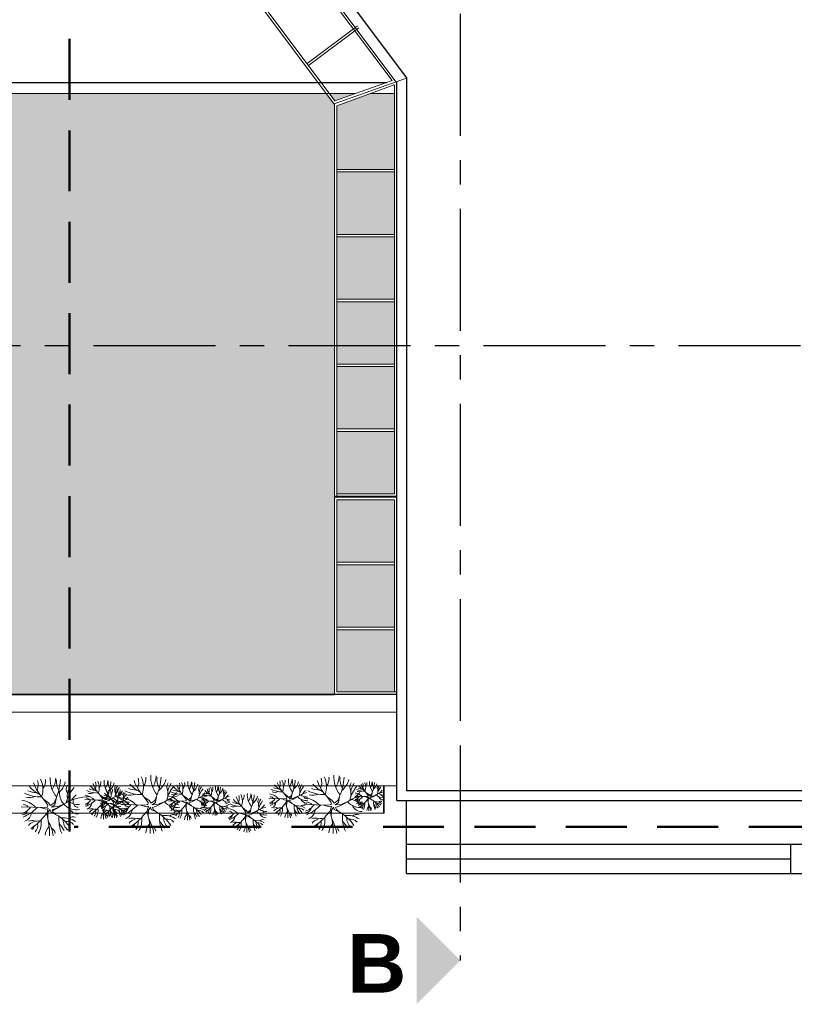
# Model space of a CAD drawing. Header units: millimetres. Extents: x 256333 to 598543, y -23220 to 10679.
# Tile 43 of 45: x 341177 to 342766, y -244 to 1775. Entities that reach past the tile are written whole.
import ezdxf

# ---------------------------------------------------------------- set-up
doc = ezdxf.new("R2010")
doc.units = ezdxf.units.MM
doc.header["$MEASUREMENT"] = 0
doc.linetypes.add('AXESx2', pattern=[4, 2.5, -0.5, 0.5, -0.5])
doc.linetypes.add('CACHE2', pattern=[0.1875, 0.125, -0.0625])
doc.layers.add('Voirie nouvelle', color=7, linetype='Continuous')
doc.styles.add('STYLE_GENERE_6', font='arialbd.ttf')

msp = doc.modelspace()

# ---------------------------------------------------------------- hatches: boundary and pattern name
at = {"layer": 'Voirie nouvelle'}
h = msp.add_hatch(color=9, dxfattribs=at)
h.dxf.hatch_style = 1
h.paths.add_polyline_path([(341806.372, 1623.236), (340154.244, 1623.236), (340154.244, 825.453), (340765.992, 825.453), (340765.992, 391.959), (341822.48, 391.959), (341822.48, 795.49), (341822.474, 1601.719)])
h.paths.add_polyline_path([(341945.474, 1623.236), (341895.808, 1623.236), (341827.474, 1598.514), (341827.474, 1467.693), (341945.474, 1467.693)])
h.paths.add_polyline_path([(341865.511, 1623.236), (341812.705, 1623.236), (341823.835, 1608.38)])
h.paths.add_polyline_path([(341945.474, 1462.693), (341827.474, 1462.693), (341827.474, 1334.693), (341945.474, 1334.693)])
h.paths.add_polyline_path([(341945.474, 1329.693), (341827.474, 1329.693), (341827.474, 1201.693), (341945.474, 1201.693)])
h.paths.add_polyline_path([(341945.474, 1196.693), (341827.474, 1196.693), (341827.474, 1068.693), (341945.474, 1068.693)])
h.paths.add_polyline_path([(341945.474, 1063.693), (341827.474, 1063.693), (341827.474, 935.693), (341945.474, 935.693)])
h.paths.add_polyline_path([(341945.474, 930.693), (341827.474, 930.693), (341827.474, 802.693), (341945.474, 802.693)])
h.paths.add_polyline_path([(341945.48, 790.03), (341827.48, 790.03), (341827.482, 662.516), (341945.48, 662.516)])
h.paths.add_polyline_path([(341945.48, 657.032), (341827.482, 657.032), (341827.484, 529.516), (341945.48, 529.516)])
h.paths.add_polyline_path([(341945.48, 524.032), (341827.484, 524.032), (341827.486, 396.516), (341945.48, 396.516)])

# ---------------------------------------------------------------- linework, layer by layer
at = {"layer": 'Voirie nouvelle', "color": 0, "linetype": 'CACHE2', "lineweight": 50, "ltscale": 1000}
msp.add_line((341278.976, 110.51), (341278.976, 3351.686), dxfattribs=at)
at = {"layer": 'Voirie nouvelle', "linetype": 'AXESx2', "ltscale": 100}
for p, q in [((342080.768, 2986.933), (342080.768, 255.885)), ((340128.466, 1106.572), (343210.602, 1106.572))]:
    msp.add_line(p, q, dxfattribs=at)
at = {"layer": 'Voirie nouvelle', "color": 253, "linetype": 'Continuous', "lineweight": 20}
for p, q in [((341940.963, 1650.131), (341306.969, 2495.75)), ((341948.803, 1647.628), (341307.786, 2502.613)), ((341822.241, 1602.031), (341205.629, 2426.005)), ((341824.107, 1608.017), (341212.243, 2424.735)), ((341869.835, 1762.343), (341766.52, 1684.883)), ((341872.835, 1758.342), (341769.518, 1680.882)), ((341821.955, 1602.412), (341970.48, 1655.355)), ((341823.763, 1608.354), (341940.963, 1650.131)), ((341827.474, 1598.514), (341945.024, 1641.041)), ((341945.474, 1641.204), (341945.474, 802.693)), ((341865.511, 1623.236), (340154.244, 1623.236)), ((341945.474, 1623.236), (341895.808, 1623.236)), ((341950.48, 391.959), (341950.48, 1623.236)), ((341822.474, 1602.588), (341822.474, 797.693)), ((341827.474, 1598.514), (341827.474, 797.693)), ((341827.474, 1467.693), (341945.474, 1467.693)), ((341827.474, 1462.693), (341945.474, 1462.693)), ((341827.474, 1334.693), (341945.474, 1334.693)), ((341827.474, 1329.693), (341945.474, 1329.693)), ((341827.474, 1201.693), (341945.474, 1201.693)), ((341827.474, 1196.693), (341945.474, 1196.693)), ((341827.474, 1068.693), (341945.474, 1068.693)), ((341827.474, 1063.693), (341945.474, 1063.693)), ((341827.474, 935.693), (341945.474, 935.693)), ((341827.474, 930.693), (341945.474, 930.693)), ((341822.474, 797.693), (341950.261, 797.693)), ((341822.48, 795.49), (341822.48, 390.616)), ((341949.73, 795.514), (341822.699, 795.514)), ((341827.474, 802.693), (341945.474, 802.693)), ((341827.48, 790.03), (341827.486, 396.516)), ((341945.48, 790.03), (341827.48, 790.03)), ((341945.48, 789.95), (341945.48, 396.516)), ((341945.486, 662.516), (341827.294, 662.516)), ((341945.486, 657.032), (341827.486, 657.032)), ((341945.486, 529.516), (341827.294, 529.516)), ((341945.486, 524.032), (341827.486, 524.032)), ((340765.992, 391.959), (341950.48, 391.959)), ((340765.992, 390.466), (341822.48, 390.466)), ((341949.486, 391.032), (341822.48, 391.032)), ((341949.486, 396.516), (341827.48, 396.516)), ((340730.178, 355.088), (341949.569, 355.088)), ((341924.581, 203.602), (340783.019, 203.602)), ((340783.019, 203.602), (341950.368, 203.602)), ((341922.992, 147.73), (341922.992, 203.602)), ((341924.581, 147.73), (341924.581, 203.602)), ((341347.858, 180.845), (341340.998, 186.119)), ((341346.816, 178.065), (341340.998, 186.119)), ((341355.784, 180.998), (341358.091, 186.24)), ((341356.667, 178.339), (341358.169, 186.672)), ((341454.216, 173.879), (341457.676, 181.742)), ((341455.54, 169.891), (341457.793, 182.389)), ((341519.601, 178.394), (341512.741, 183.668)), ((341518.559, 175.614), (341512.741, 183.668)), ((341527.527, 178.547), (341529.834, 183.79)), ((341528.409, 175.889), (341529.912, 184.221)), ((341725.692, 183.295), (341718.832, 188.569)), ((341724.65, 180.515), (341718.832, 188.569)), ((341725.692, 183.295), (341728.472, 179.82)), ((341728.472, 179.82), (341733.618, 183.448)), ((341733.618, 183.448), (341735.925, 188.691)), ((341734.501, 180.79), (341736.003, 189.122)), ((341829.596, 173.879), (341833.057, 181.742)), ((341830.92, 169.891), (341833.174, 182.389)), ((341864.305, 182.558), (341887.975, 181.776)), ((341884.078, 181.905), (341889.538, 179.952)), ((341892.405, 186.467), (341887.26, 190.423)), ((341891.623, 184.382), (341887.26, 190.423)), ((341887.975, 181.776), (341891.363, 182.297)), ((341891.363, 182.297), (341891.623, 184.382)), ((341892.405, 186.467), (341894.49, 183.861)), ((341894.49, 183.861), (341898.349, 186.582)), ((341899.011, 184.588), (341895.533, 182.037)), ((341895.533, 182.037), (341901.936, 182.848)), ((341898.349, 186.582), (341900.08, 190.514)), ((341899.011, 184.588), (341900.138, 190.838)), ((341908.129, 185.253), (341901.442, 181.407)), ((341901.936, 182.848), (341908.129, 185.253)), ((341236.236, 168.748), (341225.945, 176.659)), ((341234.672, 164.578), (341225.945, 176.659)), ((341234.151, 160.408), (341234.672, 164.578)), ((341236.236, 168.748), (341240.406, 163.536)), ((341240.406, 163.536), (341248.124, 168.978)), ((341249.448, 164.99), (341242.491, 159.887)), ((341242.491, 159.887), (341260.458, 162.164)), ((341267.684, 166.32), (341244.173, 152.796)), ((341248.124, 168.978), (341251.585, 176.841)), ((341249.448, 164.99), (341251.702, 177.488)), ((341255.297, 161.51), (341267.684, 166.32)), ((341310.392, 175.632), (341341.951, 174.59)), ((341336.756, 174.761), (341344.036, 172.157)), ((341339.568, 159.926), (341345.426, 166.598)), ((341341.951, 174.59), (341346.468, 175.285)), ((341342.448, 168.281), (341366.117, 167.499)), ((341344.036, 172.157), (341347.266, 173.171)), ((341345.426, 166.598), (341347.266, 173.171)), ((341345.426, 166.598), (341346.777, 159.666)), ((341346.468, 175.285), (341346.816, 178.065)), ((341346.979, 167.835), (341346.777, 159.666)), ((341349.866, 171.939), (341346.979, 167.835)), ((341347.858, 180.845), (341350.638, 177.37)), ((341350.952, 168.737), (341349.866, 171.939)), ((341350.638, 177.37), (341355.784, 180.998)), ((341350.952, 168.737), (341358.446, 164.796)), ((341356.667, 178.339), (341352.028, 174.937)), ((341352.028, 174.937), (341360.566, 176.019)), ((341359.908, 174.097), (341352.649, 171.398)), ((341352.649, 171.398), (341353.753, 168.778)), ((341358.057, 165), (341353.753, 168.778)), ((341368.823, 179.226), (341359.908, 174.097)), ((341360.566, 176.019), (341368.823, 179.226)), ((341362.221, 167.628), (341367.681, 165.675)), ((341370.548, 172.19), (341365.402, 176.146)), ((341369.766, 170.105), (341365.402, 176.146)), ((341366.117, 167.499), (341369.505, 168.02)), ((341367.681, 165.675), (341370.104, 166.435)), ((341368.723, 161.505), (341370.104, 166.435)), ((341369.505, 168.02), (341369.766, 170.105)), ((341369.888, 162.433), (341369.736, 156.306)), ((341372.054, 165.511), (341369.888, 162.433)), ((341370.548, 172.19), (341372.633, 169.584)), ((341372.868, 163.11), (341372.054, 165.511)), ((341372.633, 169.584), (341376.492, 172.305)), ((341372.868, 163.11), (341378.488, 160.154)), ((341377.154, 170.311), (341373.675, 167.76)), ((341373.675, 167.76), (341380.078, 168.571)), ((341379.585, 167.13), (341374.141, 165.105)), ((341374.141, 165.105), (341374.969, 163.141)), ((341378.197, 160.307), (341374.969, 163.141)), ((341376.492, 172.305), (341378.222, 176.237)), ((341377.154, 170.311), (341378.28, 176.56)), ((341386.272, 170.976), (341379.585, 167.13)), ((341380.078, 168.571), (341386.272, 170.976)), ((341386.127, 165.83), (341433.466, 164.267)), ((341425.673, 164.524), (341436.594, 160.618)), ((341442.327, 173.649), (341432.037, 181.56)), ((341440.764, 169.479), (341432.037, 181.56)), ((341433.466, 164.267), (341440.242, 165.309)), ((341436.594, 160.618), (341441.44, 162.139)), ((341438.679, 152.278), (341441.44, 162.139)), ((341440.242, 165.309), (341440.764, 169.479)), ((341442.327, 173.649), (341446.497, 168.437)), ((341446.497, 168.437), (341454.216, 173.879)), ((341455.54, 169.891), (341448.582, 164.788)), ((341448.582, 164.788), (341461.388, 166.411)), ((341460.401, 163.528), (341449.514, 159.479)), ((341473.775, 171.221), (341460.401, 163.528)), ((341461.388, 166.411), (341473.775, 171.221)), ((341482.134, 173.182), (341513.694, 172.139)), ((341508.499, 172.311), (341515.779, 169.707)), ((341511.311, 157.476), (341517.169, 164.147)), ((341513.694, 172.139), (341518.211, 172.834)), ((341515.779, 169.707), (341519.009, 170.721)), ((341517.169, 164.147), (341519.009, 170.721)), ((341517.169, 164.147), (341518.519, 157.216)), ((341518.211, 172.834), (341518.559, 175.614)), ((341518.722, 165.385), (341518.519, 157.216)), ((341521.609, 169.489), (341518.722, 165.385)), ((341519.601, 178.394), (341522.381, 174.919)), ((341522.695, 166.287), (341521.609, 169.489)), ((341522.381, 174.919), (341527.527, 178.547)), ((341522.695, 166.287), (341530.188, 162.346)), ((341528.409, 175.889), (341523.771, 172.487)), ((341523.771, 172.487), (341532.308, 173.569)), ((341531.65, 171.647), (341524.392, 168.948)), ((341524.392, 168.948), (341525.496, 166.328)), ((341529.8, 162.55), (341525.496, 166.328)), ((341540.566, 176.775), (341531.65, 171.647)), ((341532.308, 173.569), (341540.566, 176.775)), ((341548.539, 173.182), (341572.209, 172.4)), ((341568.312, 172.529), (341573.772, 170.576)), ((341570.421, 161.402), (341574.815, 166.406)), ((341576.639, 177.091), (341571.494, 181.047)), ((341575.857, 175.006), (341571.494, 181.047)), ((341572.209, 172.4), (341575.597, 172.921)), ((341573.772, 170.576), (341576.195, 171.336)), ((341574.815, 166.406), (341576.195, 171.336)), ((341574.815, 166.406), (341575.828, 161.207)), ((341575.597, 172.921), (341575.857, 175.006)), ((341575.979, 167.334), (341575.828, 161.207)), ((341578.145, 170.412), (341575.979, 167.334)), ((341576.639, 177.091), (341578.724, 174.485)), ((341578.959, 168.011), (341578.145, 170.412)), ((341578.724, 174.485), (341582.583, 177.206)), ((341578.959, 168.011), (341584.579, 165.055)), ((341583.245, 175.212), (341579.766, 172.661)), ((341579.766, 172.661), (341586.169, 173.472)), ((341585.676, 172.031), (341580.232, 170.006)), ((341580.232, 170.006), (341581.06, 168.041)), ((341584.288, 165.208), (341581.06, 168.041)), ((341582.583, 177.206), (341584.313, 181.138)), ((341583.245, 175.212), (341584.372, 181.461)), ((341592.363, 175.877), (341585.676, 172.031)), ((341586.169, 173.472), (341592.363, 175.877)), ((341688.226, 178.083), (341719.785, 177.04)), ((341714.59, 177.212), (341721.87, 174.608)), ((341717.402, 162.376), (341723.26, 169.048)), ((341719.785, 177.04), (341724.303, 177.735)), ((341721.87, 174.608), (341725.101, 175.622)), ((341723.26, 169.048), (341725.101, 175.622)), ((341723.26, 169.048), (341724.611, 162.117)), ((341724.303, 177.735), (341724.65, 180.515)), ((341724.813, 170.286), (341724.611, 162.117)), ((341727.7, 174.39), (341724.813, 170.286)), ((341728.786, 171.188), (341727.7, 174.39)), ((341728.786, 171.188), (341736.28, 167.246)), ((341734.501, 180.79), (341729.862, 177.388)), ((341729.862, 177.388), (341738.4, 178.47)), ((341737.742, 176.548), (341730.483, 173.849)), ((341730.483, 173.849), (341731.587, 171.229)), ((341735.892, 167.451), (341731.587, 171.229)), ((341746.658, 181.676), (341737.742, 176.548)), ((341738.4, 178.47), (341746.658, 181.676)), ((341761.508, 165.83), (341808.847, 164.267)), ((341801.054, 164.524), (341811.974, 160.618)), ((341817.708, 173.649), (341807.417, 181.56)), ((341816.144, 169.479), (341807.417, 181.56)), ((341808.847, 164.267), (341815.623, 165.309)), ((341811.974, 160.618), (341816.82, 162.139)), ((341814.059, 152.278), (341816.82, 162.139)), ((341815.623, 165.309), (341816.144, 169.479)), ((341817.708, 173.649), (341821.878, 168.437)), ((341821.878, 168.437), (341829.596, 173.879)), ((341830.92, 169.891), (341823.963, 164.788)), ((341823.963, 164.788), (341836.769, 166.411)), ((341835.782, 163.528), (341824.894, 159.479)), ((341849.156, 171.221), (341835.782, 163.528)), ((341836.769, 166.411), (341849.156, 171.221)), ((341886.187, 170.778), (341890.581, 175.782)), ((341889.538, 179.952), (341891.961, 180.712)), ((341890.581, 175.782), (341891.961, 180.712)), ((341890.581, 175.782), (341891.594, 170.583)), ((341891.746, 176.71), (341891.594, 170.583)), ((341893.911, 179.788), (341891.746, 176.71)), ((341894.725, 177.387), (341893.911, 179.788)), ((341894.725, 177.387), (341900.346, 174.431)), ((341901.442, 181.407), (341895.998, 179.382)), ((341895.998, 179.382), (341896.826, 177.418)), ((341900.054, 174.584), (341896.826, 177.418)), ((341970.48, 173.639), (341970.48, 24.05)), ((340783.019, 147.73), (341924.581, 147.73)), ((340783.019, 147.73), (341922.992, 147.73)), ((341180.036, 160.93), (341227.375, 159.366)), ((341219.582, 159.623), (341230.502, 155.717)), ((341223.801, 137.37), (341232.587, 147.377)), ((341227.375, 159.366), (341234.151, 160.408)), ((341230.502, 155.717), (341235.348, 157.238)), ((341232.587, 147.377), (341235.348, 157.238)), ((341232.587, 147.377), (341234.613, 136.98)), ((341234.917, 149.234), (341234.613, 136.98)), ((341239.248, 155.39), (341234.917, 149.234)), ((341240.877, 150.587), (341239.248, 155.39)), ((341240.877, 150.587), (341252.117, 144.675)), ((341254.31, 158.627), (341243.422, 154.578)), ((341243.422, 154.578), (341245.078, 150.649)), ((341251.535, 144.981), (341245.078, 150.649)), ((341364.33, 156.501), (341368.723, 161.505)), ((341368.723, 161.505), (341369.736, 156.306)), ((341429.892, 142.271), (341438.679, 152.278)), ((341438.679, 152.278), (341440.705, 141.881)), ((341441.008, 154.135), (341440.705, 141.881)), ((341445.339, 160.291), (341441.008, 154.135)), ((341446.968, 155.488), (341445.339, 160.291)), ((341446.968, 155.488), (341458.208, 149.576)), ((341449.514, 159.479), (341451.17, 155.55)), ((341457.626, 149.882), (341451.17, 155.55)), ((341604.076, 148.251), (341635.636, 147.209)), ((341630.441, 147.381), (341637.721, 144.777)), ((341641.543, 153.464), (341634.683, 158.738)), ((341640.501, 150.684), (341634.683, 158.738)), ((341635.636, 147.209), (341640.153, 147.904)), ((341637.721, 144.777), (341640.951, 145.79)), ((341639.111, 139.217), (341640.951, 145.79)), ((341640.153, 147.904), (341640.501, 150.684)), ((341643.551, 144.558), (341640.664, 140.454)), ((341641.543, 153.464), (341644.323, 149.989)), ((341644.637, 141.357), (341643.551, 144.558)), ((341644.323, 149.989), (341649.469, 153.617)), ((341644.637, 141.357), (341652.13, 137.415)), ((341650.351, 150.958), (341645.713, 147.557)), ((341645.713, 147.557), (341654.25, 148.638)), ((341653.592, 146.716), (341646.334, 144.017)), ((341646.334, 144.017), (341647.438, 141.398)), ((341651.742, 137.619), (341647.438, 141.398)), ((341649.469, 153.617), (341651.776, 158.859)), ((341650.351, 150.958), (341651.854, 159.291)), ((341662.508, 151.845), (341653.592, 146.716)), ((341654.25, 148.638), (341662.508, 151.845)), ((341805.273, 142.271), (341814.059, 152.278)), ((341814.059, 152.278), (341816.086, 141.881)), ((341816.389, 154.135), (341816.086, 141.881)), ((341820.72, 160.291), (341816.389, 154.135)), ((341822.349, 155.488), (341820.72, 160.291)), ((341822.349, 155.488), (341833.589, 149.576)), ((341824.894, 159.479), (341826.55, 155.55)), ((341833.007, 149.882), (341826.55, 155.55)), ((341633.253, 132.545), (341639.111, 139.217)), ((341639.111, 139.217), (341640.462, 132.285)), ((341640.664, 140.454), (341640.462, 132.285)), ((341970.48, 84.05), (342758.674, 84.05)), ((341970.48, 24.05), (341970.48, 84.05)), ((342758.674, 84.05), (342758.674, 24.05)), ((342758.674, 24.05), (341970.48, 24.05))]:
    msp.add_line(p, q, dxfattribs=at)
at = {"layer": 'Voirie nouvelle', "color": 253, "linetype": 'Continuous'}
for p, q in [((341337.386, 2499.793), (341970.48, 1655.376)), ((340132.305, 1646.313), (341930.251, 1646.313)), ((341950.48, 173.609), (341950.48, 1647.112)), ((341970.48, 1655.376), (341970.48, 193.639)), ((343350.768, 193.639), (341970.48, 193.639)), ((341950.48, 173.609), (343370.767, 174.317)), ((341970.52, 24.05), (341970.48, 173.639)), ((341970.48, 84.05), (342782.674, 84.05)), ((342758.674, 24.05), (342758.674, 84.469)), ((341970.512, 54.05), (342758.674, 54.05)), ((341970.52, 24.05), (342782.674, 24.05))]:
    msp.add_line(p, q, dxfattribs=at)
at = {"layer": 'Voirie nouvelle', "linetype": 'AXESx2', "lineweight": 30, "ltscale": 100}
msp.add_line((342080.768, 255.885), (342080.768, -154.257), dxfattribs=at)
at = {"layer": 'Voirie nouvelle', "linetype": 'CACHE2', "lineweight": 50, "ltscale": 1000}
msp.add_line((343547.283, 119.722), (341288.958, 119.722), dxfattribs=at)
at = {"layer": 'Voirie nouvelle', "color": 253, "linetype": 'Continuous', "lineweight": 20}
for centre, radius, start, end in [((341386.712, 202.087), 44.277, 338.923091, 27.14338), ((341503.755, 222.258), 57.88, 176.611408, 219.455724), ((341411.264, 226.65), 45.985, 326.791628, 357.465845), ((341762.093, 202.087), 44.277, 338.923091, 27.14338), ((341879.136, 222.258), 57.88, 176.611408, 219.455724), ((341786.644, 226.65), 45.985, 326.791628, 357.465845), ((341246.425, 244.573), 64.868, 220.293261, 244.184107), ((341296.87, 242.466), 96.752, 199.56904, 222.85653), ((341185.15, 205.765), 29.897, 337.868009, 17.453873), ((341180.621, 197.186), 44.277, 338.923091, 27.14338), ((341204.043, 213.91), 26.056, 323.119809, 6.315533), ((341297.664, 217.357), 57.88, 176.611408, 219.455724), ((341205.172, 221.749), 45.985, 326.791628, 357.465845), ((341145.711, 222.965), 115.335, 331.775232, 357.021028), ((341288.012, 212.121), 35.505, 173.39519, 215.000863), ((341233.268, 220.12), 38.249, 306.563673, 348.107827), ((341288.362, 196.547), 15.793, 146.070738, 212.39629), ((341307.598, 183.426), 32.903, 141.882458, 189.800424), ((341354.651, 231.394), 43.245, 220.293261, 244.184107), ((341388.281, 229.99), 64.501, 199.56904, 222.85653), ((341313.801, 205.523), 19.931, 337.868009, 17.453873), ((341310.782, 199.803), 29.518, 338.923091, 27.14338), ((341326.396, 210.953), 17.371, 323.119809, 6.315533), ((341388.81, 213.251), 38.587, 176.611408, 219.455724), ((341327.149, 216.179), 30.657, 326.791628, 357.465845), ((341287.508, 216.989), 76.89, 336.777683, 357.021028), ((341382.376, 209.76), 23.67, 173.39519, 210.401972), ((341345.879, 215.093), 25.499, 306.563673, 348.107827), ((341382.609, 199.377), 10.529, 146.070738, 212.39629), ((341395.433, 190.63), 21.935, 141.882458, 189.800424), ((341452.517, 249.474), 64.868, 220.293261, 244.184107), ((341502.961, 247.367), 96.752, 199.56904, 222.85653), ((341391.242, 210.666), 29.897, 337.868009, 17.453873), ((341410.134, 218.811), 26.056, 323.119809, 6.315533), ((341351.802, 227.866), 115.335, 336.777683, 357.021028), ((341494.104, 217.022), 35.505, 173.39519, 210.401972), ((341439.359, 225.021), 38.249, 306.563673, 348.107827), ((341494.453, 201.448), 15.793, 146.070738, 212.39629), ((341543.677, 160.333), 66.306, 139.974867, 167.925168), ((341513.689, 188.327), 32.903, 141.882458, 189.800424), ((341560.024, 227.54), 64.501, 199.56904, 222.85653), ((341485.544, 203.072), 19.931, 337.868009, 17.453873), ((341482.525, 197.353), 29.518, 338.923091, 27.14338), ((341498.139, 208.502), 17.371, 323.119809, 6.315533), ((341560.553, 210.8), 38.587, 176.611408, 219.455724), ((341498.892, 213.728), 30.657, 326.791628, 357.465845), ((341459.251, 214.539), 76.89, 336.777683, 357.021028), ((341554.119, 207.31), 23.67, 173.39519, 210.401972), ((341517.622, 212.642), 25.499, 306.563673, 348.107827), ((341554.352, 196.927), 10.529, 146.070738, 212.39629), ((341607.353, 201.396), 28.94, 176.611408, 219.455724), ((341561.107, 203.592), 22.993, 326.791628, 357.465845), ((341732.485, 233.845), 43.245, 220.293261, 244.184107), ((341766.115, 232.44), 64.501, 199.56904, 222.85653), ((341691.635, 207.973), 19.931, 337.868009, 17.453873), ((341688.616, 202.254), 29.518, 338.923091, 27.14338), ((341704.23, 213.403), 17.371, 323.119809, 6.315533), ((341766.644, 215.701), 38.587, 176.611408, 219.455724), ((341704.983, 218.629), 30.657, 326.791628, 357.465845), ((341665.342, 219.44), 76.89, 336.777683, 357.021028), ((341760.21, 212.211), 23.67, 173.39519, 210.401972), ((341723.714, 217.543), 25.499, 306.563673, 348.107827), ((341760.443, 201.828), 10.529, 146.070738, 212.39629), ((341793.259, 174.418), 44.204, 139.974867, 167.925168), ((341773.267, 193.08), 21.935, 141.882458, 189.800424), ((341827.897, 249.474), 64.868, 220.293261, 244.184107), ((341878.342, 247.367), 96.752, 199.56904, 222.85653), ((341766.622, 210.666), 29.897, 337.868009, 17.453873), ((341785.515, 218.811), 26.056, 323.119809, 6.315533), ((341727.183, 227.866), 115.335, 336.777683, 357.021028), ((341869.484, 217.022), 35.505, 173.39519, 210.401972), ((341814.74, 225.021), 38.249, 306.563673, 348.107827), ((341869.834, 201.448), 15.793, 146.070738, 212.39629), ((341919.058, 160.333), 66.306, 139.974867, 167.925168), ((341889.07, 188.327), 32.903, 141.882458, 189.800424), ((341897.5, 224.38), 32.434, 220.293261, 244.184107), ((341922.722, 223.326), 48.376, 199.56904, 222.85653), ((341866.862, 204.976), 14.949, 337.868009, 17.453873), ((341864.598, 200.686), 22.138, 338.923091, 27.14338), ((341876.308, 209.048), 13.028, 323.119809, 6.315533), ((341923.119, 210.772), 28.94, 176.611408, 219.455724), ((341876.873, 212.968), 22.993, 326.791628, 357.465845), ((341847.142, 213.576), 57.668, 336.777683, 357.021028), ((341918.293, 208.154), 17.753, 173.39519, 210.401972), ((341890.921, 212.153), 19.125, 306.563673, 348.107827), ((341918.468, 200.367), 7.897, 146.070738, 212.39629), ((341928.086, 193.806), 16.452, 141.882458, 189.800424), ((341219.46, 256.56), 75.337, 244.344898, 271.883503), ((341197.451, 205.52), 25.936, 252.334027, 295.090602), ((341213.438, 242.474), 52.388, 248.266723, 267.927431), ((341293.893, 189.911), 35.264, 177.383072, 279.062438), ((341321.512, 80.757), 101.087, 90.465286, 122.174323), ((341337.586, 155.432), 66.306, 137.170786, 167.925168), ((341334.102, 139.807), 61.48, 132.047971, 145.862178), ((341306.342, 152.184), 32.945, 43.784597, 81.092477), ((341336.674, 239.386), 50.225, 244.344898, 271.883503), ((341322.002, 205.359), 17.29, 252.334027, 295.090602), ((341332.66, 229.995), 34.925, 248.266723, 267.927431), ((341362.16, 216.096), 37.669, 244.344898, 271.883503), ((341359.149, 209.053), 26.194, 248.266723, 267.927431), ((341375.642, 210.103), 32.434, 220.293261, 244.184107), ((341400.865, 209.049), 48.376, 199.56904, 222.85653), ((341345.005, 190.699), 14.949, 337.868009, 17.453873), ((341342.74, 186.409), 22.138, 338.923091, 27.14338), ((341354.451, 194.771), 13.028, 323.119809, 6.315533), ((341404.709, 122.184), 67.391, 104.035905, 122.174323), ((341415.425, 171.968), 44.204, 139.974867, 167.925168), ((341401.262, 196.495), 28.94, 176.611408, 219.455724), ((341355.016, 198.691), 22.993, 326.791628, 357.465845), ((341390.765, 210.121), 31.597, 240.196766, 268.765285), ((341325.285, 199.299), 57.668, 336.777683, 357.021028), ((341396.436, 193.877), 17.753, 173.39519, 210.401972), ((341413.102, 161.55), 40.987, 132.047971, 145.862178), ((341369.063, 197.876), 19.125, 306.563673, 348.107827), ((341396.611, 186.09), 7.897, 146.070738, 212.39629), ((341421.223, 165.532), 33.153, 139.974867, 167.925168), ((341406.229, 179.529), 16.452, 141.882458, 189.800424), ((341425.551, 261.461), 75.337, 244.344898, 271.883503), ((341403.542, 210.421), 25.936, 252.334027, 295.090602), ((341419.53, 247.375), 52.388, 248.266723, 267.927431), ((341527.603, 85.658), 101.087, 104.035905, 122.174323), ((341478.085, 149.734), 32.945, 43.784597, 81.092477), ((341508.417, 236.935), 50.225, 244.344898, 271.883503), ((341493.744, 202.909), 17.29, 252.334027, 295.090602), ((341540.193, 144.708), 61.48, 132.047971, 145.862178), ((341504.403, 227.545), 34.925, 248.266723, 267.927431), ((341526.394, 228.944), 43.245, 220.293261, 244.184107), ((341576.452, 119.733), 67.391, 104.035905, 122.174323), ((341587.168, 169.517), 44.204, 139.974867, 167.925168), ((341567.176, 188.179), 21.935, 141.882458, 189.800424), ((341584.845, 159.1), 40.987, 132.047971, 145.862178), ((341568.251, 220.997), 37.669, 244.344898, 271.883503), ((341557.247, 195.477), 12.968, 252.334027, 295.090602), ((341565.24, 213.954), 26.194, 248.266723, 267.927431), ((341581.734, 215.003), 32.434, 220.293261, 244.184107), ((341606.956, 213.95), 48.376, 199.56904, 222.85653), ((341551.096, 195.6), 14.949, 337.868009, 17.453873), ((341548.832, 191.31), 22.138, 338.923091, 27.14338), ((341560.542, 199.672), 13.028, 323.119809, 6.315533), ((341531.376, 204.2), 57.668, 336.777683, 357.021028), ((341602.527, 198.778), 17.753, 173.39519, 210.401972), ((341575.155, 202.777), 19.125, 306.563673, 348.107827), ((341619.277, 133.096), 50.543, 104.035905, 122.174323), ((341602.702, 190.99), 7.897, 146.070738, 212.39629), ((341627.314, 170.433), 33.153, 139.974867, 167.925168), ((341612.32, 184.43), 16.452, 141.882458, 189.800424), ((341625.572, 162.62), 30.74, 132.047971, 145.862178), ((341607.486, 178.142), 19.931, 337.868009, 17.453873), ((341604.467, 172.423), 29.518, 338.923091, 27.14338), ((341620.081, 183.572), 17.371, 323.119809, 6.315533), ((341682.495, 185.87), 38.587, 176.611408, 219.455724), ((341620.834, 188.798), 30.657, 326.791628, 357.465845), ((341581.193, 189.609), 76.89, 336.777683, 357.021028), ((341676.061, 182.379), 23.67, 173.39519, 210.401972), ((341639.564, 187.712), 25.499, 306.563673, 348.107827), ((341684.176, 154.635), 32.945, 43.784597, 81.092477), ((341714.508, 241.836), 50.225, 244.344898, 271.883503), ((341699.836, 207.81), 17.29, 252.334027, 295.090602), ((341710.494, 232.446), 34.925, 248.266723, 267.927431), ((341782.543, 124.634), 67.391, 104.035905, 122.174323), ((341768.6, 212.571), 31.597, 240.196766, 268.765285), ((341790.936, 164.001), 40.987, 132.047971, 145.862178), ((341766.273, 184.511), 7.012, 198.598975, 270.670918), ((341800.932, 261.461), 75.337, 244.344898, 271.883503), ((341778.923, 210.421), 25.936, 252.334027, 295.090602), ((341794.91, 247.375), 52.388, 248.266723, 267.927431), ((341902.984, 85.658), 101.087, 104.035905, 122.174323), ((341915.574, 144.708), 61.48, 132.047971, 145.862178), ((341861.268, 164.972), 24.709, 43.784597, 81.092477), ((341860.707, 190.916), 15.803, 286.114364, 326.704981), ((341848.998, 212.458), 44.134, 293.061414, 316.375102), ((341865.504, 177.643), 7.648, 37.686163, 83.32079), ((341884.017, 230.373), 37.669, 244.344898, 271.883503), ((341873.013, 204.853), 12.968, 252.334027, 295.090602), ((341881.006, 223.33), 26.194, 248.266723, 267.927431), ((341935.043, 142.472), 50.543, 104.035905, 122.174323), ((341921.234, 197.049), 17.632, 221.99057, 279.062438), ((341943.08, 179.809), 33.153, 139.974867, 167.925168), ((341924.586, 208.424), 23.698, 240.196766, 268.765285), ((341941.338, 171.997), 30.74, 132.047971, 145.862178), ((341922.841, 187.379), 5.259, 198.598975, 270.670918), ((341173.961, 125.757), 49.417, 43.784597, 81.092477), ((341182.434, 151.1), 15.295, 37.686163, 83.32079), ((341300.597, 212.662), 47.395, 235.580886, 268.765285), ((341297.107, 170.572), 10.518, 147.616251, 270.670918), ((341305.595, 186.776), 21.071, 286.114364, 326.704981), ((341312.136, 171.57), 7.069, 268.697145, 352.429309), ((341289.982, 215.499), 58.846, 293.061414, 316.375102), ((341311.991, 169.079), 10.197, 37.686163, 83.32079), ((341310.542, 169.176), 14.115, 290.844507, 354.869852), ((341339.41, 150.695), 24.709, 43.784597, 81.092477), ((341338.85, 176.639), 15.803, 286.114364, 326.704981), ((341343.756, 165.234), 5.302, 268.697145, 352.429309), ((341327.141, 198.181), 44.134, 293.061414, 316.375102), ((341343.647, 163.366), 7.648, 37.686163, 83.32079), ((341342.56, 163.439), 10.587, 290.844507, 354.869852), ((341351.155, 190.576), 12.968, 252.334027, 295.090602), ((341330.522, 115.419), 56.726, 33.521104, 60.511283), ((341410.974, 158.465), 48.994, 175.26338, 203.451251), ((341386.297, 194.954), 23.509, 221.99057, 279.062438), ((341381.975, 152.08), 9.848, 73.392398, 129.128815), ((341388.425, 179.521), 13.779, 204.10058, 272.17431), ((341388.439, 182.061), 7.012, 198.598975, 270.670918), ((341413.186, 128.195), 50.543, 104.035905, 122.174323), ((341399.376, 182.772), 17.632, 221.99057, 279.062438), ((341380.053, 130.658), 49.417, 43.784597, 81.092477), ((341378.932, 182.546), 31.606, 286.114364, 326.704981), ((341355.513, 225.631), 88.269, 293.061414, 316.375102), ((341388.526, 156.001), 15.295, 37.686163, 83.32079), ((341402.728, 194.147), 23.698, 240.196766, 268.765285), ((341400.972, 171.198), 10.334, 204.10058, 272.17431), ((341419.481, 157.719), 30.74, 132.047971, 145.862178), ((341400.983, 173.102), 5.259, 198.598975, 270.670918), ((341499.985, 194.812), 35.264, 221.99057, 279.062438), ((341506.688, 217.563), 47.395, 240.196766, 268.765285), ((341477.337, 184.325), 21.071, 286.114364, 326.704981), ((341483.879, 169.119), 7.069, 268.697145, 352.429309), ((341503.177, 171.664), 20.669, 204.10058, 272.17431), ((341461.725, 213.049), 58.846, 293.061414, 316.375102), ((341483.733, 166.629), 10.197, 37.686163, 83.32079), ((341482.285, 166.725), 14.115, 290.844507, 354.869852), ((341503.199, 175.473), 10.518, 198.598975, 270.670918), ((341502.265, 112.968), 56.726, 33.521104, 60.511283), ((341558.039, 192.503), 23.509, 221.99057, 279.062438), ((341562.508, 207.67), 31.597, 240.196766, 268.765285), ((341560.167, 177.071), 13.779, 204.10058, 272.17431), ((341545.502, 155.596), 24.709, 43.784597, 81.092477), ((341544.941, 181.54), 15.803, 286.114364, 326.704981), ((341549.847, 170.135), 5.302, 268.697145, 352.429309), ((341533.232, 203.082), 44.134, 293.061414, 316.375102), ((341549.738, 168.267), 7.648, 37.686163, 83.32079), ((341548.652, 168.34), 10.587, 290.844507, 354.869852), ((341560.182, 179.61), 7.012, 198.598975, 270.670918), ((341563.637, 128.022), 42.544, 33.521104, 60.511283), ((341623.976, 160.306), 36.746, 175.26338, 203.451251), ((341592.324, 140.372), 21.523, 55.961949, 97.262515), ((341605.468, 187.673), 17.632, 221.99057, 279.062438), ((341608.819, 199.048), 23.698, 240.196766, 268.765285), ((341602.227, 155.518), 7.386, 73.392398, 129.128815), ((341607.064, 176.099), 10.334, 204.10058, 272.17431), ((341607.075, 178.003), 5.259, 198.598975, 270.670918), ((341630.359, 212.005), 50.225, 244.344898, 271.883503), ((341615.687, 177.978), 17.29, 252.334027, 295.090602), ((341626.345, 202.614), 34.925, 248.266723, 267.927431), ((341648.336, 204.014), 43.245, 220.293261, 244.184107), ((341681.966, 202.609), 64.501, 199.56904, 222.85653), ((341676.294, 171.996), 10.529, 146.070738, 212.39629), ((341709.11, 144.587), 44.204, 139.974867, 167.925168), ((341689.118, 163.249), 21.935, 141.882458, 189.800424), ((341706.787, 134.17), 40.987, 132.047971, 145.862178), ((341683.429, 189.226), 21.071, 286.114364, 326.704981), ((341689.97, 174.02), 7.069, 268.697145, 352.429309), ((341667.816, 217.95), 58.846, 293.061414, 316.375102), ((341689.825, 171.53), 10.197, 37.686163, 83.32079), ((341688.376, 171.626), 14.115, 290.844507, 354.869852), ((341667.513, 203.537), 64.677, 301.602973, 320.476228), ((341632.567, 140.386), 94.574, 358.673421, 13.28387), ((341708.356, 117.869), 56.726, 33.521104, 60.511283), ((341788.808, 160.916), 48.994, 175.26338, 203.451251), ((341746.606, 134.337), 28.698, 55.961949, 97.262515), ((341764.131, 197.404), 23.509, 221.99057, 279.062438), ((341759.809, 154.531), 9.848, 73.392398, 129.128815), ((341766.259, 181.972), 13.779, 204.10058, 272.17431), ((341755.433, 130.658), 49.417, 43.784597, 81.092477), ((341754.312, 182.546), 31.606, 286.114364, 326.704981), ((341730.894, 225.631), 88.269, 293.061414, 316.375102), ((341763.906, 156.001), 15.295, 37.686163, 83.32079), ((341875.366, 194.812), 35.264, 221.99057, 279.062438), ((341882.069, 217.563), 47.395, 240.196766, 268.765285), ((341878.557, 171.664), 20.669, 204.10058, 272.17431), ((341865.613, 179.511), 5.302, 268.697145, 352.429309), ((341864.418, 177.716), 10.587, 290.844507, 354.869852), ((341878.579, 175.473), 10.518, 198.598975, 270.670918), ((341875.32, 160.998), 7.537, 62.321671, 118.115907), ((341881.743, 155.168), 12.842, 81.728528, 139.999247), ((341848.77, 201.649), 48.508, 301.602973, 320.476228), ((341860.522, 172.309), 19.84, 318.84319, 331.84536), ((341871.906, 163.423), 9.471, 316.652268, 12.804303), ((341864.936, 166.037), 20.058, 327.638179, 8.842102), ((341905.044, 151.83), 16.076, 138.439483, 174.734601), ((341822.561, 154.285), 70.93, 358.673421, 13.28387), ((341851.943, 145.391), 45.983, 9.26545, 28.78759), ((341879.403, 137.398), 42.544, 33.521104, 60.511283), ((341939.742, 169.683), 36.746, 175.26338, 203.451251), ((341865.757, 133.328), 49.354, 30.462511, 40.576833), ((341908.09, 149.748), 21.523, 55.961949, 97.262515), ((341921.921, 169.404), 14.549, 179.791236, 227.909818), ((341910.504, 157.244), 10.384, 43.622837, 96.111567), ((341917.993, 164.894), 7.386, 73.392398, 129.128815), ((341922.83, 185.475), 10.334, 204.10058, 272.17431), ((341172.84, 177.645), 31.606, 286.114364, 326.704981), ((341182.652, 154.836), 10.603, 268.697145, 352.429309), ((341149.422, 220.73), 88.269, 293.061414, 316.375102), ((341180.261, 151.245), 21.173, 290.844507, 354.869852), ((341210.232, 70.609), 85.089, 33.521104, 60.511283), ((341297.085, 166.763), 20.669, 204.10058, 272.17431), ((341325.078, 146.886), 10.05, 62.321671, 118.115907), ((341333.643, 139.113), 17.122, 81.728528, 139.999247), ((341289.679, 201.087), 64.677, 301.602973, 320.476228), ((341305.348, 161.967), 26.453, 318.84319, 331.84536), ((341320.526, 150.119), 12.628, 316.652268, 12.804303), ((341311.233, 153.605), 26.744, 327.638179, 8.842102), ((341364.71, 134.662), 21.435, 138.439483, 174.734601), ((341254.733, 137.935), 94.574, 358.673421, 13.28387), ((341293.909, 126.076), 61.311, 9.26545, 28.78759), ((341353.462, 146.721), 7.537, 62.321671, 118.115907), ((341359.886, 140.891), 12.842, 81.728528, 139.999247), ((341346.586, 136.931), 10.833, 12.264604, 61.646842), ((341326.913, 187.372), 48.508, 301.602973, 320.476228), ((341338.665, 158.032), 19.84, 318.84319, 331.84536), ((341350.049, 149.146), 9.471, 316.652268, 12.804303), ((341343.079, 151.76), 20.058, 327.638179, 8.842102), ((341312.328, 109.992), 65.805, 30.462511, 40.576833), ((341368.772, 131.886), 28.698, 55.961949, 97.262515), ((341383.186, 137.553), 16.076, 138.439483, 174.734601), ((341387.213, 158.093), 19.399, 179.791236, 227.909818), ((341300.704, 140.008), 70.93, 358.673421, 13.28387), ((341330.085, 131.113), 45.983, 9.26545, 28.78759), ((341371.99, 141.88), 13.846, 43.622837, 96.111567), ((341369.593, 139.255), 8.125, 12.264604, 61.646842), ((341357.546, 123.121), 42.544, 33.521104, 60.511283), ((341417.885, 155.406), 36.746, 175.26338, 203.451251), ((341343.9, 119.051), 49.354, 30.462511, 40.576833), ((341386.233, 135.471), 21.523, 55.961949, 97.262515), ((341400.064, 155.127), 14.549, 179.791236, 227.909818), ((341388.647, 142.967), 10.384, 43.622837, 96.111567), ((341388.744, 159.737), 10.603, 268.697145, 352.429309), ((341396.135, 150.617), 7.386, 73.392398, 129.128815), ((341386.353, 156.146), 21.173, 290.844507, 354.869852), ((341355.058, 204.012), 97.016, 301.602973, 320.476228), ((341302.64, 109.285), 141.861, 358.673421, 13.28387), ((341416.323, 75.51), 85.089, 33.521104, 60.511283), ((341537.001, 140.08), 73.491, 175.26338, 203.451251), ((341473.698, 100.211), 43.046, 55.961949, 97.262515), ((341493.503, 130.503), 14.772, 73.392398, 129.128815), ((341496.821, 144.436), 10.05, 62.321671, 118.115907), ((341505.385, 136.662), 17.122, 81.728528, 139.999247), ((341461.421, 198.636), 64.677, 301.602973, 320.476228), ((341477.091, 159.517), 26.453, 318.84319, 331.84536), ((341492.269, 147.669), 12.628, 316.652268, 12.804303), ((341482.976, 151.154), 26.744, 327.638179, 8.842102), ((341536.453, 132.211), 21.435, 138.439483, 174.734601), ((341426.476, 135.485), 94.574, 358.673421, 13.28387), ((341465.651, 123.625), 61.311, 9.26545, 28.78759), ((341518.328, 134.481), 10.833, 12.264604, 61.646842), ((341582.717, 156.015), 48.994, 175.26338, 203.451251), ((341484.071, 107.542), 65.805, 30.462511, 40.576833), ((341540.515, 129.436), 28.698, 55.961949, 97.262515), ((341558.956, 155.643), 19.399, 179.791236, 227.909818), ((341543.733, 139.429), 13.846, 43.622837, 96.111567), ((341553.718, 149.63), 9.848, 73.392398, 129.128815), ((341559.554, 151.622), 7.537, 62.321671, 118.115907), ((341565.977, 145.792), 12.842, 81.728528, 139.999247), ((341533.004, 192.273), 48.508, 301.602973, 320.476228), ((341544.756, 162.933), 19.84, 318.84319, 331.84536), ((341556.14, 154.047), 9.471, 316.652268, 12.804303), ((341549.17, 156.661), 20.058, 327.638179, 8.842102), ((341589.278, 142.454), 16.076, 138.439483, 174.734601), ((341506.795, 144.909), 70.93, 358.673421, 13.28387), ((341536.177, 136.014), 45.983, 9.26545, 28.78759), ((341575.685, 144.156), 8.125, 12.264604, 61.646842), ((341549.991, 123.952), 49.354, 30.462511, 40.576833), ((341606.155, 160.028), 14.549, 179.791236, 227.909818), ((341594.738, 147.868), 10.384, 43.622837, 96.111567), ((341600.027, 124.803), 32.945, 43.784597, 81.092477), ((341599.279, 159.395), 21.071, 286.114364, 326.704981), ((341605.821, 144.189), 7.069, 268.697145, 352.429309), ((341583.667, 188.118), 58.846, 293.061414, 316.375102), ((341605.675, 141.698), 10.197, 37.686163, 83.32079), ((341698.394, 94.803), 67.391, 104.035905, 122.174323), ((341679.982, 167.573), 23.509, 221.99057, 279.062438), ((341684.45, 182.74), 31.597, 240.196766, 268.765285), ((341682.109, 152.141), 13.779, 204.10058, 272.17431), ((341682.124, 154.68), 7.012, 198.598975, 270.670918), ((341702.912, 149.337), 10.05, 62.321671, 118.115907), ((341711.477, 141.563), 17.122, 81.728528, 139.999247), ((341683.182, 164.417), 26.453, 318.84319, 331.84536), ((341698.361, 152.57), 12.628, 316.652268, 12.804303), ((341689.067, 156.055), 26.744, 327.638179, 8.842102), ((341742.544, 137.112), 21.435, 138.439483, 174.734601), ((341671.743, 128.526), 61.311, 9.26545, 28.78759), ((341724.42, 139.382), 10.833, 12.264604, 61.646842), ((341690.162, 112.443), 65.805, 30.462511, 40.576833), ((341765.047, 160.544), 19.399, 179.791236, 227.909818), ((341749.824, 144.33), 13.846, 43.622837, 96.111567), ((341764.124, 159.737), 10.603, 268.697145, 352.429309), ((341761.733, 156.146), 21.173, 290.844507, 354.869852), ((341730.438, 204.012), 97.016, 301.602973, 320.476228), ((341678.02, 109.285), 141.861, 358.673421, 13.28387), ((341791.704, 75.51), 85.089, 33.521104, 60.511283), ((341912.382, 140.08), 73.491, 175.26338, 203.451251), ((341849.079, 100.211), 43.046, 55.961949, 97.262515), ((341868.883, 130.503), 14.772, 73.392398, 129.128815), ((341891.451, 153.532), 8.125, 12.264604, 61.646842), ((341202.065, 117.81), 15.075, 62.321671, 118.115907), ((341214.913, 106.15), 25.683, 81.728528, 139.999247), ((341148.966, 199.111), 97.016, 301.602973, 320.476228), ((341172.47, 140.431), 39.68, 318.84319, 331.84536), ((341195.238, 122.66), 18.941, 316.652268, 12.804303), ((341181.298, 127.888), 40.116, 327.638179, 8.842102), ((341096.548, 104.384), 141.861, 358.673421, 13.28387), ((341155.312, 86.595), 91.967, 9.26545, 28.78759), ((341330.91, 135.179), 73.491, 175.26338, 203.451251), ((341182.941, 62.47), 98.708, 30.462511, 40.576833), ((341267.607, 95.31), 43.046, 55.961949, 97.262515), ((341295.268, 134.621), 29.099, 179.791236, 227.909818), ((341272.434, 110.301), 20.768, 43.622837, 96.111567), ((341287.411, 125.602), 14.772, 73.392398, 129.128815), ((341408.157, 122.711), 15.075, 62.321671, 118.115907), ((341421.004, 111.051), 25.683, 81.728528, 139.999247), ((341378.561, 145.332), 39.68, 318.84319, 331.84536), ((341401.33, 127.561), 18.941, 316.652268, 12.804303), ((341387.39, 132.789), 40.116, 327.638179, 8.842102), ((341467.605, 104.374), 32.152, 138.439483, 174.734601), ((341361.403, 91.495), 91.967, 9.26545, 28.78759), ((341440.418, 107.779), 16.25, 12.264604, 61.646842), ((341389.032, 67.37), 98.708, 30.462511, 40.576833), ((341501.359, 139.522), 29.099, 179.791236, 227.909818), ((341478.525, 115.202), 20.768, 43.622837, 96.111567), ((341604.227, 141.795), 14.115, 290.844507, 354.869852), ((341618.763, 119.505), 10.05, 62.321671, 118.115907), ((341627.328, 111.732), 17.122, 81.728528, 139.999247), ((341583.363, 173.706), 64.677, 301.602973, 320.476228), ((341599.033, 134.586), 26.453, 318.84319, 331.84536), ((341614.211, 122.738), 12.628, 316.652268, 12.804303), ((341604.918, 126.224), 26.744, 327.638179, 8.842102), ((341658.395, 107.281), 21.435, 138.439483, 174.734601), ((341548.418, 110.554), 94.574, 358.673421, 13.28387), ((341587.594, 98.695), 61.311, 9.26545, 28.78759), ((341624.207, 88.038), 56.726, 33.521104, 60.511283), ((341704.659, 131.084), 48.994, 175.26338, 203.451251), ((341606.013, 82.611), 65.805, 30.462511, 40.576833), ((341662.457, 104.505), 28.698, 55.961949, 97.262515), ((341680.898, 130.712), 19.399, 179.791236, 227.909818), ((341665.675, 114.499), 13.846, 43.622837, 96.111567), ((341675.66, 124.7), 9.848, 73.392398, 129.128815), ((341783.538, 122.711), 15.075, 62.321671, 118.115907), ((341796.385, 111.051), 25.683, 81.728528, 139.999247), ((341753.942, 145.332), 39.68, 318.84319, 331.84536), ((341776.71, 127.561), 18.941, 316.652268, 12.804303), ((341762.77, 132.789), 40.116, 327.638179, 8.842102), ((341842.986, 104.374), 32.152, 138.439483, 174.734601), ((341736.784, 91.495), 91.967, 9.26545, 28.78759), ((341815.799, 107.779), 16.25, 12.264604, 61.646842), ((341764.413, 67.37), 98.708, 30.462511, 40.576833), ((341876.74, 139.522), 29.099, 179.791236, 227.909818), ((341853.906, 115.202), 20.768, 43.622837, 96.111567), ((341261.514, 99.473), 32.152, 138.439483, 174.734601), ((341234.327, 102.878), 16.25, 12.264604, 61.646842), ((341640.271, 109.55), 10.833, 12.264604, 61.646842)]:
    msp.add_arc(centre, radius, start, end, dxfattribs=at)
at = {"layer": 'Voirie nouvelle', "color": 7, "linetype": 'Continuous', "lineweight": 15}
msp.add_solid([(341990.912, -64.401), (341990.912, -244.113), (342080.768, -154.257)], dxfattribs=at)

# ---------------------------------------------------------------- texts
at = {"layer": 'Voirie nouvelle', "color": 7, "linetype": 'Continuous', "lineweight": 50, "insert": (341849.025, -100.152), "char_height": 120, "attachment_point": 1, "line_spacing_factor": 0.975772, "style": 'STYLE_GENERE_6'}
msp.add_mtext('B', dxfattribs=at)

doc.saveas('drawing.dxf')
